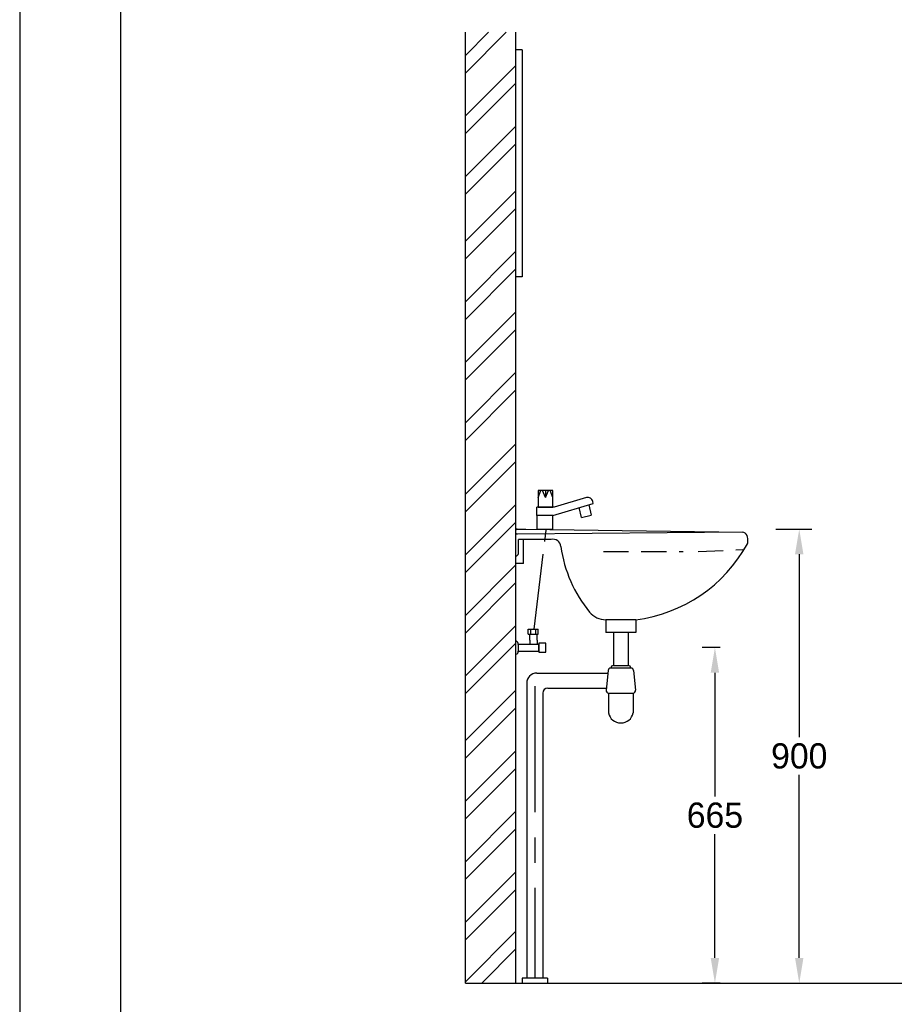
# Model space of a CAD drawing. Extents: x -33748 to 12452, y -14932 to 2888.
# Tile 12 of 194: x -33748 to -32015, y -11957 to -10005. Entities that reach past the tile are written whole.
import ezdxf

# ---------------------------------------------------------------- set-up
doc = ezdxf.new("R2010")
doc.units = 0
doc.header["$LTSCALE"] = 20
for name, pattern in [('CENTER', [20, 12.5, -2.5, 2.5, -2.5]), ('CENTER2', [11.25, 7.5, -1.25, 1.25, -1.25]), ('HIDDEN', [3.75, 2.5, -1.25])]:
    doc.linetypes.add(name, pattern=pattern)
doc.layers.get('DEFPOINTS').update_dxf_attribs({"linetype": 'CONTINUOUS'})
for name, color, linetype in [('00KAD025', 2, 'CONTINUOUS'), ('00KAD070', 5, 'CONTINUOUS'), ('BL$2----', 7, 'CONTINUOUS'), ('SANITAIR', 7, 'CONTINUOUS'), ('WL530----_DETAIL', 2, 'CONTINUOUS'), ('WM530----_MAATVOERING', 1, 'CONTINUOUS')]:
    doc.layers.add(name, color=color, linetype=linetype)
doc.dimstyles.new('ISO-25', dxfattribs={"dimscale": 20, "dimtxt": 2.5, "dimasz": 2.5, "dimexe": 1.25, "dimexo": 0.625, "dimtad": 1, "dimtih": 1, "dimdec": 4, "dimtxsty": 'STANDARD', "dimcen": 2.5, "dimazin": 3, "dimtfac": 1, "dimtdec": 4, "dimtmove": 0, "dimatfit": 3, "dimtvp": 1, "dimtolj": 1, "dimtzin": 0})

# ---------------------------------------------------------------- blocks, each defined once
blk = doc.blocks.new('A4-VER')
at = {"layer": '00KAD025', "linetype": 'CONTINUOUS'}
blk.add_line((0, 297), (0, 0), dxfattribs=at)
at = {"layer": '00KAD070', "linetype": 'CONTINUOUS'}
blk.add_line((10, 287), (10, 10), dxfattribs=at)
blk = doc.blocks.new('*D45')
at = {"layer": 'DEFPOINTS', "color": 0}
for p in [(-32262.1, -11014.7), (-32203.2, -11014.7), (-32262.1, -11914.7)]:
    blk.add_point(p, dxfattribs=at)
at = {"layer": 'SANITAIR', "color": 0}
for p, q in [((-32249.6, -11014.7), (-32178.2, -11014.7)), ((-32203.2, -11064.7), (-32203.2, -11427.2)), ((-32203.2, -11864.7), (-32203.2, -11502.2)), ((-32249.6, -11914.7), (-32178.2, -11914.7))]:
    blk.add_line(p, q, dxfattribs=at)
for points in [[(-32211.6, -11064.7), (-32194.9, -11064.7), (-32203.2, -11014.7)], [(-32211.6, -11864.7), (-32194.9, -11864.7), (-32203.2, -11914.7)]]:
    blk.add_solid(points, dxfattribs=at)
at = {"layer": 'SANITAIR', "color": 0, "insert": (-32203.2, -11464.7), "char_height": 50, "attachment_point": 5}
blk.add_mtext('\\A1;900', dxfattribs=at)
blk = doc.blocks.new('*D119')
at = {"layer": 'DEFPOINTS', "color": 0}
for p in [(-32370.3, -11249.7), (-32347.6, -11249.7), (-32347.6, -11914.7)]:
    blk.add_point(p, dxfattribs=at)
at = {"layer": 'WM530----_MAATVOERING', "color": 0}
for p, q in [((-32360.1, -11249.7), (-32395.3, -11249.7)), ((-32370.3, -11299.7), (-32370.3, -11544.7)), ((-32370.3, -11864.7), (-32370.3, -11619.7)), ((-32360.1, -11914.7), (-32395.3, -11914.7))]:
    blk.add_line(p, q, dxfattribs=at)
for points in [[(-32378.7, -11299.7), (-32362, -11299.7), (-32370.3, -11249.7)], [(-32378.7, -11864.7), (-32362, -11864.7), (-32370.3, -11914.7)]]:
    blk.add_solid(points, dxfattribs=at)
at = {"layer": 'WM530----_MAATVOERING', "color": 0, "insert": (-32370.3, -11582.2), "char_height": 50, "attachment_point": 5}
blk.add_mtext('\\A1;665', dxfattribs=at)

msp = doc.modelspace()

# ---------------------------------------------------------------- linework, layer by layer
at = {"layer": 'SANITAIR', "color": 253}
for p, q in [((-32864.76263, -11914.6816), (-32864.76263, -10030.00104)), ((-32864.76263, -10075.89246), (-32818.87122, -10030.00104)), ((-32864.76263, -10110.89246), (-32783.87122, -10030.00104)), ((-32764.76263, -11914.6816), (-32764.76263, -10030.00104)), ((-32864.76263, -10195.89246), (-32764.76263, -10095.89246)), ((-32864.76263, -10230.89246), (-32764.76263, -10130.89246)), ((-32864.76263, -10315.89246), (-32764.76263, -10215.89246)), ((-32864.76263, -10350.89246), (-32764.76263, -10250.89246)), ((-32864.76263, -10444.04745), (-32764.76263, -10344.04745)), ((-32864.76263, -10479.04745), (-32764.76263, -10379.04745)), ((-32864.76263, -10564.04745), (-32764.76263, -10464.04745)), ((-32864.76263, -10599.04745), (-32764.76263, -10499.04745)), ((-32864.76263, -10684.04745), (-32764.76263, -10584.04745)), ((-32864.76263, -10719.04745), (-32764.76263, -10619.04745)), ((-32864.76263, -10804.04745), (-32764.76263, -10704.04745)), ((-32864.76263, -10839.04745), (-32764.76263, -10739.04745)), ((-32864.76263, -10945.88903), (-32764.76263, -10845.88903)), ((-32864.76263, -10980.88903), (-32764.76263, -10880.88903)), ((-32864.76263, -11065.88903), (-32764.76263, -10965.88903)), ((-32864.76263, -11100.88903), (-32764.76263, -11000.88903)), ((-32864.76263, -11185.88903), (-32764.76263, -11085.88903)), ((-32864.76263, -11220.88903), (-32764.76263, -11120.88903)), ((-32864.76263, -11305.88903), (-32764.76263, -11205.88903)), ((-32864.76263, -11340.88903), (-32764.76263, -11240.88903)), ((-32864.76263, -11434.04402), (-32764.76263, -11334.04402)), ((-32864.76263, -11469.04402), (-32764.76263, -11369.04402)), ((-32864.76263, -11554.04402), (-32764.76263, -11454.04402)), ((-32864.76263, -11589.04402), (-32764.76263, -11489.04402)), ((-32864.76263, -11674.04402), (-32764.76263, -11574.04402)), ((-32864.76263, -11709.04402), (-32764.76263, -11609.04402)), ((-32864.76263, -11794.04402), (-32764.76263, -11694.04402)), ((-32864.76263, -11829.04402), (-32764.76263, -11729.04402)), ((-32864.76263, -11911.98166), (-32764.76263, -11811.98166)), ((-32832.46257, -11914.6816), (-32764.76263, -11846.98166))]:
    msp.add_line(p, q, dxfattribs=at)
at = {"layer": 'SANITAIR', "color": 7}
for p, q in [((-32752.31317, -10064.6816), (-32764.76263, -10064.6816)), ((-32752.31317, -10064.6816), (-32752.31317, -10514.6816)), ((-32752.31317, -10514.6816), (-32764.76263, -10514.6816)), ((-32620.38858, -10966.60714), (-32615.6693, -10987.16085)), ((-32691.97985, -10970.97718), (-32720.10632, -10971.05874)), ((-32634.93408, -10991.58418), (-32639.35742, -10972.31939)), ((-32634.93408, -10991.58418), (-32615.6693, -10987.16085)), ((-32762.12012, -11014.65208), (-32744.99655, -11014.65208)), ((-32315.9947, -11020.83088), (-32762.12012, -11024.53512)), ((-32744.99655, -11014.65208), (-32314.82357, -11020.83088)), ((-32694.84143, -11035.30132), (-32759.82111, -11035.30132)), ((-32759.82111, -11063.10373), (-32759.82111, -11035.30132)), ((-32749.93807, -11079.775), (-32749.93807, -11035.30132)), ((-32749.93807, -11082.86981), (-32749.93807, -11053.22069)), ((-32749.93807, -11082.86981), (-32764.76263, -11082.86981)), ((-32527.11351, -11194.55488), (-32586.72704, -11194.55488)), ((-32586.41175, -11194.79481), (-32586.41175, -11219.60864)), ((-32527.11351, -11194.55488), (-32527.11351, -11219.60864)), ((-32740.39064, -11223.18607), (-32740.39064, -11213.18607)), ((-32740.39064, -11213.18607), (-32720.39064, -11213.18607)), ((-32735.39064, -11223.18607), (-32735.39064, -11213.18607)), ((-32725.39064, -11223.18607), (-32725.39064, -11213.18607)), ((-32720.39064, -11223.18607), (-32720.39064, -11213.18607)), ((-32527.11351, -11219.60864), (-32586.41175, -11219.60864)), ((-32571.58719, -11219.60864), (-32571.58719, -11285.58855)), ((-32541.93807, -11219.60864), (-32541.93807, -11285.58855)), ((-32740.39064, -11223.18607), (-32720.39064, -11223.18607)), ((-32737.26263, -11234.6816), (-32737.26263, -11223.18607)), ((-32722.26263, -11234.6816), (-32722.26263, -11223.18607)), ((-32723.30115, -11300.21787), (-32582.45854, -11300.21787)), ((-32581.91521, -11294.78465), (-32585.86843, -11334.31681)), ((-32536.52704, -11290.33482), (-32576.99822, -11290.33482)), ((-32571.58719, -11285.3933), (-32541.93807, -11285.3933)), ((-32531.61005, -11294.78465), (-32527.65683, -11334.31681)), ((-32701.30115, -11329.86699), (-32585.42345, -11329.86699)), ((-32581.47023, -11339.75003), (-32581.47023, -11379.28219)), ((-32580.95143, -11339.75003), (-32532.57383, -11339.75003)), ((-32532.05503, -11339.75003), (-32532.05503, -11379.28219))]:
    msp.add_line(p, q, dxfattribs=at)
at = {"layer": 'SANITAIR', "color": 0, "linetype": 'CONTINUOUS'}
for p, q in [((-32720.83051, -10951.94766), (-32715.10636, -10938.59847)), ((-32706.04309, -10951.94766), (-32711.76724, -10938.59847)), ((-32706.04309, -10938.59847), (-32706.04309, -10951.94766)), ((-32706.04309, -10951.94766), (-32700.31894, -10938.59847)), ((-32691.25566, -10951.94766), (-32696.97981, -10938.59847)), ((-32691.49421, -10988.18126), (-32611.3561, -10963.8666)), ((-32624.82267, -10952.50253), (-32688.63209, -10971.01796)), ((-32611.3561, -10963.8666), (-32612.2978, -10959.83292)), ((-32688.63209, -10971.01796), (-32723.45408, -10971.01796)), ((-32723.45408, -10988.18126), (-32723.45408, -10971.01796))]:
    msp.add_line(p, q, dxfattribs=at)
at = {"layer": 'SANITAIR', "color": 1, "linetype": 'CENTER2'}
msp.add_line((-32728.523, -11213.18607), (-32705.01022, -11017.20194), dxfattribs=at)
at = {"layer": 'SANITAIR', "color": 7, "linetype": 'HIDDEN'}
for p, q in [((-32591.35327, -11059.12576), (-32433.42006, -11059.12576)), ((-32403.77094, -11059.12576), (-32314.82357, -11055.42152))]:
    msp.add_line(p, q, dxfattribs=at)
at = {"layer": 'SANITAIR', "color": 2}
msp.add_line((-32764.76263, -11082.86981), (-32764.76263, -11068.04525), dxfattribs=at)
at = {"layer": 'SANITAIR', "color": 1}
for p, q in [((-32737.26263, -11234.6816), (-32737.26263, -11243.51339)), ((-32722.26263, -11234.6816), (-32722.26263, -11243.51339))]:
    msp.add_line(p, q, dxfattribs=at)
at = {"layer": 'SANITAIR'}
for p, q in [((-32721.9146, -11233.6816), (-32722.26263, -11233.6816)), ((-32743.30115, -11320.21787), (-32743.30115, -11904.6816)), ((-32711.30115, -11339.86699), (-32711.30115, -11904.6816)), ((-32719.80115, -11904.6816), (-32752.30115, -11904.6816)), ((-32752.30115, -11904.6816), (-32752.30115, -11914.6816)), ((-32702.30115, -11904.6816), (-32719.80115, -11904.6816)), ((-32702.30115, -11904.6816), (-32702.30115, -11914.6816))]:
    msp.add_line(p, q, dxfattribs=at)
at = {"layer": 'SANITAIR', "color": 0, "linetype": 'CONTINUOUS'}
for points in [[(-32720.83051, -10971.01796), (-32691.25566, -10971.01796), (-32691.25566, -10938.59847), (-32720.83051, -10938.59847)], [(-32723.45408, -11014.8797), (-32691.49421, -11014.8797), (-32691.49421, -10988.18126), (-32723.45408, -10988.18126)]]:
    msp.add_lwpolyline(points, close=True, dxfattribs=at)
at = {"layer": 'SANITAIR', "color": 1}
for points in [[(-32719.10389, -11259.0484), (-32705.58803, -11259.0484), (-32705.58803, -11241.03681), (-32719.10389, -11241.03681)], [(-32760.10225, -11256.57183), (-32719.10389, -11256.57183), (-32719.10389, -11243.51339), (-32760.10225, -11243.51339)]]:
    msp.add_lwpolyline(points, close=True, dxfattribs=at)
at = {"layer": 'SANITAIR', "color": 7, "linetype": 'CONTINUOUS'}
msp.add_lwpolyline([(-32864.76263, -11914.6816), (-30763.96161, -11914.6816)], dxfattribs=at)
at = {"layer": 'SANITAIR', "color": 0, "linetype": 'CONTINUOUS'}
msp.add_arc((-32622.03594, -10962.1064), 10, 13.14094379, 106.18101389, dxfattribs=at)
at = {"layer": 'SANITAIR', "color": 7}
for centre, radius, start, end in [((-32762.12012, -11016.62869), 1.97661, 90, 180), ((-32762.12012, -11022.55851), 1.97661, 180, 270), ((-32315.9947, -11030.71392), 9.88304, 19.38516955, 90), ((-32691.06523, -11050.34224), 15.50771, 2.86078041, 104.09348629), ((-32563.49365, -10903.38382), 293.435, 277.12186981, 331.31797599), ((-32337.06041, -11038.1262), 32.21477, 356.35215401, 19.38516955), ((-32314.77393, -11039.54703), 9.88304, 331.79886237, 356.35215401), ((-32764.76263, -11063.10373), 4.94152, 270, 360), ((-32416.90629, -11013.51136), 261.1715, 187.93550478, 219.42641516), ((-32586.22541, -11152.34709), 42.21077, 219.81996194, 269.31909403), ((-32576.99822, -11295.27635), 4.94152, 90, 174.28940686), ((-32571.58719, -11290.33482), 4.94152, 90, 180), ((-32541.93807, -11290.33482), 4.94152, 360, 90), ((-32536.52704, -11295.27635), 4.94152, 5.71059314, 90), ((-32580.95143, -11334.80851), 4.94152, 174.28940686, 270), ((-32532.57383, -11334.80851), 4.94152, 270, 5.71059314), ((-32556.76263, -11373.72298), 25.32529, 192.68038349, 347.31961651)]:
    msp.add_arc(centre, radius, start, end, dxfattribs=at)
at = {"layer": 'SANITAIR', "color": 1}
for centre, start, end in [((-32765.63744, -11242.61764), 350.80763896, 74.69058474), ((-32765.63744, -11257.46757), 285.30941526, 9.19236104)]:
    msp.add_arc(centre, 5.60721, start, end, dxfattribs=at)
at = {"layer": 'SANITAIR'}
for centre, radius in [((-32723.30115, -11320.21787), 20), ((-32701.30115, -11339.86699), 10)]:
    msp.add_arc(centre, radius, 90, 180, dxfattribs=at)
at = {"layer": 'WL530----_DETAIL', "color": 1, "linetype": 'CENTER'}
msp.add_line((-32727.30115, -11326.21787), (-32727.30115, -11904.6816), dxfattribs=at)

# ---------------------------------------------------------------- block references
at = {"layer": 'BL$2----', "xscale": 20, "yscale": 20, "zscale": 20}
msp.add_blockref('A4-VER', (-33748.0224, -14931.81975), dxfattribs=at)

# ---------------------------------------------------------------- dimensions: what is measured, and where the dimension line sits
at = {"layer": 'SANITAIR', "color": 1}
dim = msp.add_linear_dim(base=(-32203.22697, -11014.6816), p1=(-32262.09325, -11914.6816), p2=(-32262.09325, -11014.6816), angle=90, dimstyle='ISO-25', override={"dimscale": 20}, dxfattribs=at)
dim.commit()
dim.dimension.update_dxf_attribs({"geometry": '*D45', "text_midpoint": (-32203.22697, -11464.6816)})
at = {"layer": 'WM530----_MAATVOERING', "color": 1}
dim = msp.add_linear_dim(base=(-32370.34449, -11249.6816), p1=(-32347.62357, -11914.6816), p2=(-32347.62357, -11249.6816), angle=90, dimstyle='ISO-25', dxfattribs=at)
dim.commit()
dim.dimension.update_dxf_attribs({"geometry": '*D119', "text_midpoint": (-32370.34449, -11582.1816)})

doc.saveas('drawing.dxf')
